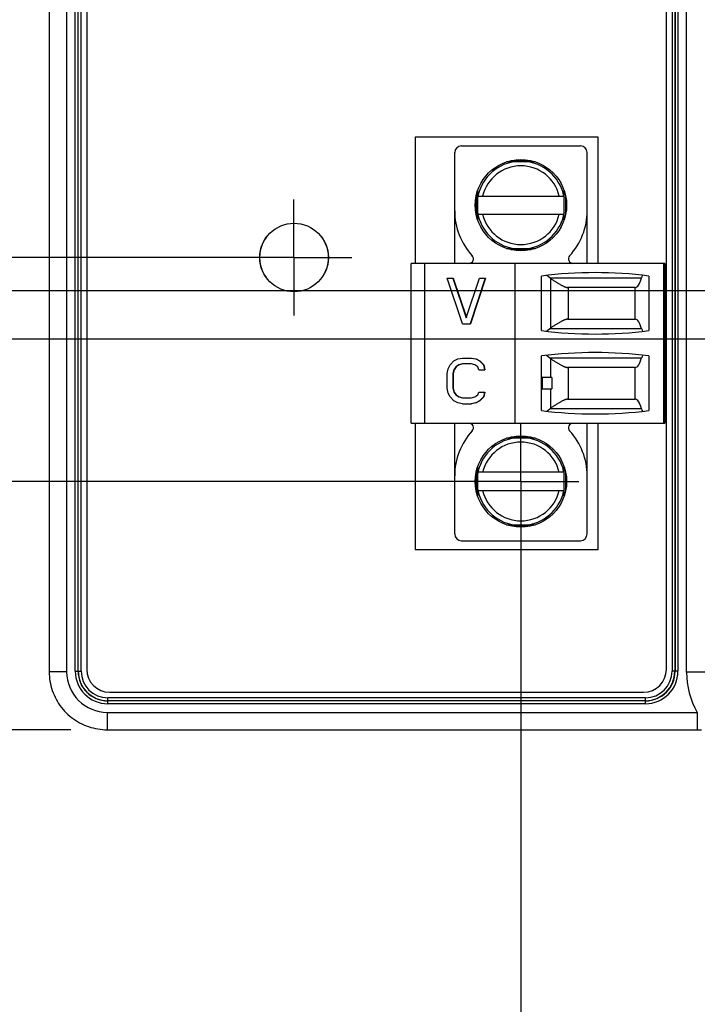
# Model space of a CAD drawing. Header units: inches. Extents: x 0 to 34, y 0 to 22.
# Tile 11 of 78: x 7.4 to 8.5, y 12.7 to 14.4. Entities that reach past the tile are written whole.
import ezdxf

# ---------------------------------------------------------------- set-up
doc = ezdxf.new("R2010")
doc.units = ezdxf.units.IN
doc.header["$LTSCALE"] = 1.87
doc.header["$MEASUREMENT"] = 0
doc.linetypes.add('CENTER', pattern=[0.6, 0.375, -0.075, 0.075, -0.075])
doc.layers.get('0').update_dxf_attribs({"linetype": 'CONTINUOUS'})
doc.layers.add('02___PRT_ALL_AXES', color=7, linetype='CONTINUOUS')
doc.layers.add('DIMENSIONS', color=7, linetype='CONTINUOUS')
doc.styles.get("Standard").update_dxf_attribs({"font": 'txt', "width": 0.8})
doc.dimstyles.new('DIMSTYLE_1', dxfattribs={"dimtxt": 0.15625, "dimasz": 0.1875, "dimexe": 0.125, "dimexo": 0.0625, "dimgap": 0.09, "dimtad": 0, "dimtih": 1, "dimtoh": 1, "dimzin": 4, "dimdsep": 46, "dimtxsty": 'STANDARD', "dimblk": 'CLOSED', "dimblk1": 'CLOSED', "dimblk2": 'CLOSED', "dimcen": 0.09, "dimadec": 0, "dimazin": 0, "dimtfac": 1, "dimtofl": 0, "dimtmove": 0, "dimatfit": 3, "dimldrblk": 'CLOSED', "dimfxl": 1, "dimtolj": 1, "dimtzin": 4, "dimarcsym": 0})

# ---------------------------------------------------------------- blocks, each defined once
blk = doc.blocks.new('*D2')
at = {"layer": 'DIMENSIONS', "color": 2, "linetype": 'CONTINUOUS'}
blk.add_line((8.7373, 13.9038), (6.756, 13.9038), dxfattribs=at)
at = {"layer": 'DIMENSIONS', "color": 2, "linetype": 'CONTINUOUS', "insert": (6.6779, 13.9819), "char_height": 0.15625, "width": 1.40625, "attachment_point": 3, "rotation": 0, "line_spacing_factor": 0.9}
blk.add_mtext('2.68{\\Ftxt.shx;\\W1.000000;\\H0.156250; }[68,1]', dxfattribs=at)
blk = doc.blocks.new('_CLOSED')
at = {"color": 0, "linetype": 'BYBLOCK'}
for p, q in [((0, 0), (-1, 0.1667)), ((-1, 0.1667), (-1, -0.1667)), ((-1, -0.1667), (0, 0)), ((-1, 0), (0, 0))]:
    blk.add_line(p, q, dxfattribs=at)
blk = doc.blocks.new('*D3')
at = {"layer": 'DIMENSIONS', "color": 2, "linetype": 'CONTINUOUS'}
for p, q in [((7.2318, 13.8205), (7.1701, 13.7259)), ((9.0339, 13.8205), (7.2318, 13.8205)), ((7.1701, 13.7259), (6.756, 13.7259))]:
    blk.add_line(p, q, dxfattribs=at)
at = {"layer": 'DIMENSIONS', "color": 2, "linetype": 'CONTINUOUS', "insert": (6.6779, 13.804), "char_height": 0.15625, "width": 1.40625, "attachment_point": 3, "rotation": 0, "line_spacing_factor": 0.9}
blk.add_mtext('2.77{\\Ftxt.shx;\\W1.000000;\\H0.156250; }[70,2]', dxfattribs=at)
blk = doc.blocks.new('*D4')
at = {"layer": 'DIMENSIONS', "color": 2, "linetype": 'CONTINUOUS'}
blk.add_line((7.4654, 13.147), (6.756, 13.147), dxfattribs=at)
at = {"layer": 'DIMENSIONS', "color": 2, "linetype": 'CONTINUOUS', "insert": (6.6779, 13.2252), "char_height": 0.15625, "width": 1.40625, "attachment_point": 3, "rotation": 0, "line_spacing_factor": 0.9}
blk.add_mtext('3.44{\\Ftxt.shx;\\W1.000000;\\H0.156250; }[87,3]', dxfattribs=at)
blk = doc.blocks.new('*D5')
at = {"layer": 'DIMENSIONS', "color": 2, "linetype": 'CONTINUOUS'}
for p, q in [((7.1353, 14.1235), (6.756, 14.1235)), ((7.2357, 13.9613), (7.1353, 14.1235)), ((7.7874, 13.9613), (7.2357, 13.9613))]:
    blk.add_line(p, q, dxfattribs=at)
at = {"layer": 'DIMENSIONS', "color": 2, "linetype": 'CONTINUOUS', "insert": (6.6779, 14.2016), "char_height": 0.15625, "width": 1.40625, "attachment_point": 3, "rotation": 0, "line_spacing_factor": 0.9}
blk.add_mtext('2.62{\\Ftxt.shx;\\W1.000000;\\H0.156250; }[66,7]', dxfattribs=at)
blk = doc.blocks.new('*D13')
at = {"layer": 'DIMENSIONS', "color": 2, "linetype": 'CONTINUOUS'}
blk.add_line((8.9049, 13.5909), (8.9049, 12.4602), dxfattribs=at)
at = {"layer": 'DIMENSIONS', "color": 2, "linetype": 'CONTINUOUS', "insert": (8.8268, 12.3821), "char_height": 0.15625, "width": 1.40625, "attachment_point": 3, "rotation": 90, "line_spacing_factor": 0.9}
blk.add_mtext('1.48{\\Ftxt.shx;\\W1.000000;\\H0.156250; }[37,5]', dxfattribs=at)
blk = doc.blocks.new('*D14')
at = {"layer": 'DIMENSIONS', "color": 2, "linetype": 'CONTINUOUS'}
blk.add_line((8.2409, 13.5126), (8.2409, 12.4602), dxfattribs=at)
at = {"layer": 'DIMENSIONS', "color": 2, "linetype": 'CONTINUOUS', "insert": (8.1628, 12.3821), "char_height": 0.15625, "width": 1.28125, "attachment_point": 3, "rotation": 90, "line_spacing_factor": 0.9}
blk.add_mtext('.81{\\Ftxt.shx;\\W1.000000;\\H0.156250; }[20,7]', dxfattribs=at)
blk = doc.blocks.new('*D15')
at = {"layer": 'DIMENSIONS', "color": 2, "linetype": 'CONTINUOUS'}
for p, q in [((7.2355, 13.5751), (7.1737, 13.4445)), ((8.1784, 13.5751), (7.2355, 13.5751)), ((7.1737, 13.4445), (6.756, 13.4445))]:
    blk.add_line(p, q, dxfattribs=at)
at = {"layer": 'DIMENSIONS', "color": 2, "linetype": 'CONTINUOUS', "insert": (6.6779, 13.5226), "char_height": 0.15625, "width": 1.40625, "attachment_point": 3, "rotation": 0, "line_spacing_factor": 0.9}
blk.add_mtext('3.01{\\Ftxt.shx;\\W1.000000;\\H0.156250; }[76,5]', dxfattribs=at)
blk = doc.blocks.new('*D22')
at = {"layer": 'DIMENSIONS', "color": 2, "linetype": 'CONTINUOUS'}
blk.add_line((9.4266, 14.382), (9.4266, 12.4602), dxfattribs=at)
at = {"layer": 'DIMENSIONS', "color": 2, "linetype": 'CONTINUOUS', "insert": (9.3484, 12.3821), "char_height": 0.15625, "width": 1.40625, "attachment_point": 3, "rotation": 90, "line_spacing_factor": 0.9}
blk.add_mtext('2.00{\\Ftxt.shx;\\W1.000000;\\H0.156250; }[50,8]', dxfattribs=at)

msp = doc.modelspace()

# ---------------------------------------------------------------- linework, layer by layer
at = {"color": 7, "linetype": 'CONTINUOUS'}
for p, q in [((7.4279, 16.4856), (7.4279, 13.247)), ((7.4579, 16.4856), (7.4579, 13.247)), ((8.5264, 13.2464), (8.5264, 16.4862)), ((7.4727, 13.2479), (7.4727, 16.4847)), ((7.4776, 13.2479), (7.4776, 16.4847)), ((7.478, 13.2479), (7.478, 16.4847)), ((7.4829, 13.2479), (7.4829, 16.4847)), ((7.4925, 16.4815), (7.4925, 13.2511)), ((8.4917, 13.2511), (8.4917, 16.4815)), ((8.5014, 16.4847), (8.5014, 13.2479)), ((8.5063, 16.4847), (8.5063, 13.2479)), ((8.5066, 16.4847), (8.5066, 13.2479)), ((8.5115, 16.4847), (8.5115, 13.2479)), ((8.0586, 14.1689), (8.0586, 13.9511)), ((8.374, 14.1689), (8.0586, 14.1689)), ((8.374, 13.9511), (8.374, 14.1689)), ((8.1385, 14.1539), (8.3433, 14.1539)), ((8.1267, 13.9511), (8.1267, 14.1421)), ((8.2654, 14.1263), (8.2163, 14.1263)), ((8.2234, 14.1283), (8.2584, 14.1283)), ((8.3551, 13.9511), (8.3551, 14.1421)), ((8.1661, 14.076), (8.1661, 14.027)), ((8.3157, 14.027), (8.3157, 14.076)), ((8.1641, 14.0341), (8.1641, 14.0689)), ((8.1668, 14.0673), (8.315, 14.0673)), ((8.3177, 14.0689), (8.3177, 14.0341)), ((8.1668, 14.0358), (8.315, 14.0358)), ((8.2163, 13.9767), (8.2654, 13.9767)), ((8.2584, 13.9747), (8.2234, 13.9747)), ((8.0519, 13.6755), (8.0519, 13.9511)), ((8.4889, 13.9511), (8.0519, 13.9511)), ((8.0755, 13.6755), (8.0755, 13.9511)), ((8.2311, 13.6755), (8.2311, 13.9511)), ((8.487, 13.6755), (8.487, 13.9511)), ((8.4889, 13.9511), (8.4889, 13.6755)), ((8.1402, 13.847), (8.1139, 13.9257)), ((8.1139, 13.9257), (8.1243, 13.9257)), ((8.1238, 13.9257), (8.1467, 13.857)), ((8.1243, 13.9257), (8.147, 13.8579)), ((8.1467, 13.857), (8.1697, 13.9257)), ((8.1795, 13.9257), (8.1533, 13.847)), ((8.1801, 13.9257), (8.1539, 13.847)), ((8.1697, 13.9257), (8.1801, 13.9257)), ((8.2763, 13.8352), (8.2763, 13.9293)), ((8.2907, 13.9263), (8.2855, 13.9303)), ((8.2907, 13.9263), (8.4489, 13.9263)), ((8.2926, 13.8401), (8.2926, 13.9249)), ((8.4614, 13.9293), (8.4614, 13.8352)), ((8.4379, 13.9096), (8.3214, 13.9096)), ((8.3224, 13.9096), (8.3224, 13.8549)), ((8.4377, 13.8549), (8.4377, 13.9096)), ((8.3212, 13.8549), (8.438, 13.8549)), ((8.1402, 13.847), (8.1539, 13.847)), ((8.2851, 13.8342), (8.29, 13.8382)), ((8.449, 13.8382), (8.29, 13.8382)), ((8.1254, 13.7829), (8.132, 13.7863)), ((8.132, 13.7863), (8.1402, 13.7879)), ((8.1402, 13.7879), (8.1555, 13.7879)), ((8.1549, 13.7879), (8.1631, 13.7863)), ((8.1555, 13.7879), (8.1637, 13.7863)), ((8.1631, 13.7863), (8.1697, 13.7829)), ((8.1631, 13.7863), (8.1637, 13.7863)), ((8.1637, 13.7863), (8.1703, 13.7829)), ((8.2763, 13.6974), (8.2763, 13.7915)), ((8.29, 13.7885), (8.2851, 13.7925)), ((8.29, 13.7885), (8.449, 13.7885)), ((8.2926, 13.7543), (8.2926, 13.7865)), ((8.4614, 13.7915), (8.4614, 13.6974)), ((8.1139, 13.7611), (8.1156, 13.7695)), ((8.1156, 13.7695), (8.1188, 13.7762)), ((8.1188, 13.7762), (8.1254, 13.7829)), ((8.1287, 13.7728), (8.1254, 13.7678)), ((8.1293, 13.7728), (8.126, 13.7678)), ((8.1336, 13.7762), (8.1287, 13.7728)), ((8.1287, 13.7728), (8.1293, 13.7728)), ((8.1342, 13.7762), (8.1293, 13.7728)), ((8.1402, 13.7779), (8.1336, 13.7762)), ((8.1336, 13.7762), (8.1342, 13.7762)), ((8.1407, 13.7779), (8.1342, 13.7762)), ((8.1549, 13.7779), (8.1402, 13.7779)), ((8.1615, 13.7762), (8.1549, 13.7779)), ((8.1664, 13.7728), (8.1615, 13.7762)), ((8.1681, 13.7678), (8.1664, 13.7728)), ((8.1697, 13.7829), (8.1763, 13.7762)), ((8.1697, 13.7829), (8.1703, 13.7829)), ((8.1703, 13.7829), (8.1768, 13.7762)), ((8.1763, 13.7762), (8.1779, 13.7678)), ((8.1763, 13.7762), (8.1768, 13.7762)), ((8.1768, 13.7762), (8.1785, 13.7678)), ((8.438, 13.7718), (8.3212, 13.7718)), ((8.3224, 13.7718), (8.3224, 13.7171)), ((8.4377, 13.7171), (8.4377, 13.7718)), ((8.1139, 13.736), (8.1139, 13.7611)), ((8.1254, 13.7678), (8.1238, 13.7611)), ((8.1238, 13.7611), (8.1238, 13.736)), ((8.1238, 13.7611), (8.1243, 13.7611)), ((8.126, 13.7678), (8.1243, 13.7611)), ((8.1243, 13.7611), (8.1243, 13.736)), ((8.1254, 13.7678), (8.126, 13.7678)), ((8.1681, 13.7678), (8.1785, 13.7678)), ((8.2765, 13.7346), (8.2765, 13.7543)), ((8.294, 13.7543), (8.2765, 13.7543)), ((8.2783, 13.7346), (8.2783, 13.7543)), ((8.294, 13.7543), (8.294, 13.7346)), ((8.1156, 13.7276), (8.1139, 13.736)), ((8.1238, 13.736), (8.1254, 13.7293)), ((8.1238, 13.736), (8.1243, 13.736)), ((8.1243, 13.736), (8.126, 13.7293)), ((8.1188, 13.7209), (8.1156, 13.7276)), ((8.1254, 13.7142), (8.1188, 13.7209)), ((8.1254, 13.7293), (8.1287, 13.7243)), ((8.1254, 13.7293), (8.126, 13.7293)), ((8.126, 13.7293), (8.1293, 13.7243)), ((8.1287, 13.7243), (8.1336, 13.7209)), ((8.1287, 13.7243), (8.1293, 13.7243)), ((8.1293, 13.7243), (8.1342, 13.7209)), ((8.1336, 13.7209), (8.1402, 13.7192)), ((8.1336, 13.7209), (8.1342, 13.7209)), ((8.1342, 13.7209), (8.1407, 13.7192)), ((8.1402, 13.7192), (8.1549, 13.7192)), ((8.1549, 13.7192), (8.1615, 13.7209)), ((8.1615, 13.7209), (8.1664, 13.7243)), ((8.1664, 13.7243), (8.1681, 13.7293)), ((8.1681, 13.7293), (8.1785, 13.7293)), ((8.1763, 13.7209), (8.1697, 13.7142)), ((8.1768, 13.7209), (8.1703, 13.7142)), ((8.1779, 13.7293), (8.1763, 13.7209)), ((8.1763, 13.7209), (8.1768, 13.7209)), ((8.1785, 13.7293), (8.1768, 13.7209)), ((8.2765, 13.7346), (8.294, 13.7346)), ((8.2926, 13.7018), (8.2926, 13.7346)), ((8.132, 13.7109), (8.1254, 13.7142)), ((8.1402, 13.7092), (8.132, 13.7109)), ((8.1402, 13.7092), (8.1555, 13.7092)), ((8.1631, 13.7109), (8.1549, 13.7092)), ((8.1637, 13.7109), (8.1555, 13.7092)), ((8.1697, 13.7142), (8.1631, 13.7109)), ((8.1631, 13.7109), (8.1637, 13.7109)), ((8.1703, 13.7142), (8.1637, 13.7109)), ((8.1697, 13.7142), (8.1703, 13.7142)), ((8.3214, 13.7171), (8.4379, 13.7171)), ((8.2855, 13.6963), (8.2907, 13.7004)), ((8.4489, 13.7004), (8.2907, 13.7004)), ((8.0519, 13.6755), (8.4889, 13.6755)), ((8.0586, 13.6755), (8.0586, 13.4578)), ((8.1267, 13.4846), (8.1267, 13.6755)), ((8.3551, 13.4846), (8.3551, 13.6755)), ((8.374, 13.4578), (8.374, 13.6755)), ((8.2234, 13.6519), (8.2584, 13.6519)), ((8.2654, 13.6499), (8.2163, 13.6499)), ((8.1661, 13.5997), (8.1661, 13.5506)), ((8.3157, 13.5506), (8.3157, 13.5997)), ((8.1641, 13.5577), (8.1641, 13.5925)), ((8.315, 13.5909), (8.1668, 13.5909)), ((8.3177, 13.5925), (8.3177, 13.5577)), ((8.1668, 13.5594), (8.315, 13.5594)), ((8.2163, 13.5003), (8.2654, 13.5003)), ((8.2584, 13.4984), (8.2234, 13.4984)), ((8.1385, 13.4728), (8.3433, 13.4728)), ((8.0586, 13.4578), (8.374, 13.4578)), ((7.4579, 13.247), (7.4279, 13.247)), ((7.4727, 13.2479), (7.4829, 13.2479)), ((8.5115, 13.2479), (8.5014, 13.2479)), ((8.5658, 13.2464), (8.5264, 13.2464)), ((7.5319, 13.2117), (8.4523, 13.2117)), ((7.5287, 13.1919), (7.5287, 13.2021)), ((8.4555, 13.2021), (7.5287, 13.2021)), ((8.4555, 13.1971), (7.5287, 13.1971)), ((8.4555, 13.1968), (7.5287, 13.1968)), ((8.4555, 13.1919), (7.5287, 13.1919)), ((8.4555, 13.1919), (8.4555, 13.2021)), ((7.5279, 13.177), (7.5279, 13.147)), ((7.5279, 13.177), (8.5449, 13.177)), ((8.5449, 13.177), (8.5449, 13.147)), ((7.5279, 13.147), (8.5524, 13.147))]:
    msp.add_line(p, q, dxfattribs=at)
msp.add_lwpolyline([(7.4279, 13.247), (7.4279, 13.2431), (7.4282, 13.239), (7.4286, 13.2348), (7.4292, 13.2307), (7.43, 13.2267), (7.4309, 13.2226), (7.432, 13.2186), (7.4332, 13.2147), (7.4346, 13.2108), (7.4362, 13.207), (7.438, 13.2032), (7.4399, 13.1995), (7.4419, 13.1959), (7.4441, 13.1924), (7.4464, 13.189), (7.4489, 13.1856), (7.4515, 13.1824), (7.4543, 13.1793), (7.4571, 13.1763), (7.4601, 13.1735), (7.4632, 13.1707), (7.4665, 13.1681), (7.4698, 13.1656), (7.4732, 13.1633), (7.4767, 13.1611), (7.4803, 13.159), (7.484, 13.1572), (7.4878, 13.1554), (7.4916, 13.1538), (7.4955, 13.1524), (7.4995, 13.1511), (7.5035, 13.1501), (7.5075, 13.1491), (7.5116, 13.1484), (7.5157, 13.1478), (7.5198, 13.1474), (7.5239, 13.1471), (7.5279, 13.147)], dxfattribs=at)
for centre, radius in [((8.2409, 14.0515), 0.0787), ((7.8499, 13.9613), 0.0591), ((7.8499, 13.9613), 0.059), ((8.2409, 13.5751), 0.0787)]:
    msp.add_circle(centre, radius, dxfattribs=at)
for centre, radius, start, end in [((8.1385, 14.1421), 0.0118, 90, 180), ((8.3433, 14.1421), 0.0118, 0, 90), ((8.2409, 14.0515), 0.0758, 99.1563, 170.7983), ((8.2409, 14.0515), 0.0758, 9.2017, 80.8437), ((8.2409, 14.0515), 0.0679, 13.408, 166.592), ((8.2409, 14.0418), 0.1142, 180, 222.7041), ((8.2409, 14.0418), 0.1142, 317.2959, 360), ((8.2409, 14.0515), 0.0758, 189.2017, 260.8437), ((8.2409, 14.0515), 0.0679, 193.408, 346.592), ((8.2409, 14.0515), 0.0758, 279.1563, 350.7983), ((8.1512, 13.959), 0.00787, 270, 42.7041), ((8.3306, 13.959), 0.00787, 137.2959, 270), ((8.3688, 13.2075), 0.7277, 82.6956, 97.3044), ((8.3066, 13.9462), 0.0256, 231.393, 236.8149), ((8.3062, 13.8188), 0.0252, 122.4362, 129.9338), ((8.3688, 14.557), 0.7277, 262.6956, 277.3044), ((8.3688, 13.0697), 0.7277, 82.6956, 97.3044), ((8.3062, 13.8078), 0.0252, 230.0662, 237.5638), ((8.3065, 13.6806), 0.0253, 123.1581, 128.634), ((8.3688, 14.4192), 0.7277, 262.6956, 277.3044), ((8.1512, 13.6676), 0.00787, 317.2959, 90), ((8.3306, 13.6676), 0.00787, 90, 222.7041), ((8.2409, 13.5849), 0.1142, 137.2959, 180), ((8.2409, 13.5751), 0.0758, 99.1657, 170.7983), ((8.2409, 13.5751), 0.0758, 9.2017, 80.8437), ((8.2409, 13.5849), 0.1142, 0, 42.7041), ((8.2409, 13.5751), 0.0679, 13.408, 166.592), ((8.2409, 13.5751), 0.0758, 189.2017, 260.8437), ((8.2409, 13.5751), 0.0679, 193.408, 346.592), ((8.2409, 13.5751), 0.0758, 279.1563, 350.7983), ((8.1385, 13.4846), 0.0118, 180, 270), ((8.3433, 13.4846), 0.0118, 270, 360), ((7.5279, 13.247), 0.07, 180.0017, 270.0058), ((7.5287, 13.2479), 0.056, 180, 270), ((7.5287, 13.2479), 0.0511, 180, 270), ((7.5287, 13.2479), 0.0508, 180, 270), ((7.5287, 13.2479), 0.0458, 180, 270), ((7.5319, 13.2511), 0.0394, 180, 270), ((8.4523, 13.2511), 0.0394, 270, 360), ((8.4555, 13.2479), 0.056, 270, 360), ((8.4555, 13.2479), 0.0511, 270, 360), ((8.4555, 13.2479), 0.0508, 270, 360), ((8.4555, 13.2479), 0.0458, 270, 360), ((8.6657, 13.2464), 0.1394, 179.9971, 209.8645)]:
    msp.add_arc(centre, radius, start, end, dxfattribs=at)
for centre, major_axis, start_param, end_param in [((8.4379, 13.9686), (0, 0.0591), -3.141593, -2.370847), ((8.4547, 13.9037), (0, 0.0315), 0.545915, 0.770746), ((8.438, 13.7958), (0, 0.0591), -0.770746, 0), ((8.4549, 13.8608), (0, 0.0315), -3.912338, -3.688548), ((8.438, 13.8308), (0, 0.0591), -3.141593, -2.370847), ((8.4549, 13.7659), (0, 0.0315), 0.546955, 0.770746), ((8.4379, 13.658), (0, 0.0591), -0.770746, 0), ((8.4547, 13.723), (0, 0.0315), -3.912338, -3.687508)]:
    msp.add_ellipse(centre, major_axis=major_axis, ratio=0.266667, start_param=start_param, end_param=end_param, dxfattribs=at)
for points in [[(8.2855, 13.9303), (8.2855, 13.9303), (8.2854, 13.9304), (8.2854, 13.9304)], [(8.285, 13.8341), (8.285, 13.8341), (8.285, 13.8341), (8.2851, 13.8342)], [(8.2851, 13.7925), (8.285, 13.7925), (8.285, 13.7925), (8.285, 13.7925)], [(8.2854, 13.6963), (8.2854, 13.6963), (8.2855, 13.6963), (8.2855, 13.6963)]]:
    msp.add_open_spline(points, degree=3, dxfattribs=at)
for points, knots in [([(8.2926, 13.9249), (8.2942, 13.9238), (8.2964, 13.9224), (8.2994, 13.9204), (8.3016, 13.919), (8.3037, 13.9177), (8.3058, 13.9165), (8.3077, 13.9153), (8.3096, 13.9142), (8.3114, 13.9132), (8.3132, 13.9123), (8.3146, 13.9116), (8.3156, 13.9111), (8.3164, 13.9108), (8.3171, 13.9105), (8.3178, 13.9103), (8.3185, 13.9101), (8.3191, 13.9099), (8.3198, 13.9098), (8.3203, 13.9097), (8.3209, 13.9096), (8.3213, 13.9096), (8.3214, 13.9096)], [0, 0, 0, 0, 0.167583, 0.24826, 0.326607, 0.402412, 0.475448, 0.545473, 0.612235, 0.675468, 0.734904, 0.790282, 0.816373, 0.84136, 0.86522, 0.887933, 0.909484, 0.929869, 0.949089, 0.967161, 0.984115, 1, 1, 1, 1]), ([(8.3212, 13.8549), (8.3211, 13.8549), (8.3207, 13.8548), (8.3201, 13.8548), (8.3196, 13.8547), (8.3189, 13.8545), (8.3183, 13.8544), (8.3176, 13.8542), (8.3169, 13.8539), (8.3159, 13.8536), (8.3146, 13.853), (8.313, 13.8522), (8.3113, 13.8514), (8.3095, 13.8504), (8.3076, 13.8494), (8.3056, 13.8482), (8.3036, 13.847), (8.3015, 13.8457), (8.2994, 13.8444), (8.2964, 13.8425), (8.2942, 13.8411), (8.2926, 13.8401)], [0, 0, 0, 0, 0.016222, 0.033487, 0.051843, 0.071318, 0.091927, 0.113673, 0.136551, 0.160546, 0.211811, 0.26728, 0.326722, 0.389884, 0.456511, 0.526349, 0.599153, 0.67469, 0.75274, 0.8331, 1, 1, 1, 1]), ([(8.2926, 13.7865), (8.2942, 13.7856), (8.2964, 13.7841), (8.2994, 13.7822), (8.3015, 13.7809), (8.3036, 13.7796), (8.3056, 13.7784), (8.3076, 13.7773), (8.3095, 13.7762), (8.3113, 13.7753), (8.313, 13.7744), (8.3146, 13.7736), (8.3159, 13.7731), (8.3169, 13.7727), (8.3176, 13.7725), (8.3183, 13.7723), (8.3189, 13.7721), (8.3196, 13.772), (8.3201, 13.7719), (8.3207, 13.7718), (8.3211, 13.7718), (8.3212, 13.7718)], [0, 0, 0, 0, 0.1669, 0.24726, 0.32531, 0.400847, 0.473651, 0.543489, 0.610116, 0.673278, 0.73272, 0.788189, 0.839454, 0.863449, 0.886327, 0.908073, 0.928682, 0.948157, 0.966513, 0.983778, 1, 1, 1, 1]), ([(8.3214, 13.7171), (8.3213, 13.7171), (8.3209, 13.717), (8.3203, 13.717), (8.3198, 13.7169), (8.3191, 13.7167), (8.3185, 13.7166), (8.3178, 13.7163), (8.3171, 13.7161), (8.3164, 13.7158), (8.3156, 13.7155), (8.3146, 13.715), (8.3132, 13.7144), (8.3114, 13.7135), (8.3096, 13.7125), (8.3077, 13.7114), (8.3058, 13.7102), (8.3037, 13.7089), (8.3016, 13.7076), (8.2994, 13.7062), (8.2964, 13.7043), (8.2942, 13.7028), (8.2926, 13.7018)], [0, 0, 0, 0, 0.015885, 0.032839, 0.050911, 0.070131, 0.090516, 0.112067, 0.13478, 0.15864, 0.183627, 0.209718, 0.265096, 0.324532, 0.387765, 0.454527, 0.524552, 0.597588, 0.673393, 0.75174, 0.832417, 1, 1, 1, 1])]:
    msp.add_open_spline(points, degree=3, knots=knots, dxfattribs=at)
at = {"layer": '02___PRT_ALL_AXES', "color": 7, "linetype": 'CENTER'}
for p, q in [((7.8495, 13.9613), (7.8495, 14.0614)), ((7.8495, 13.9613), (7.7494, 13.9613)), ((7.8495, 13.9613), (7.8495, 13.8612)), ((7.8495, 13.9613), (7.9496, 13.9613)), ((8.2405, 13.5753), (8.2405, 13.6754)), ((8.2405, 13.5753), (8.1404, 13.5753)), ((8.2405, 13.5753), (8.2405, 13.4752)), ((8.2405, 13.5753), (8.3406, 13.5753))]:
    msp.add_line(p, q, dxfattribs=at)

# ---------------------------------------------------------------- dimensions: what is measured, and where the dimension line sits
at = {"layer": 'DIMENSIONS', "color": 2, "linetype": 'CONTINUOUS'}
for feature_location, offset, dtype, origin, picture, middle in [((8.7373, 13.9038), (-1.9813, 0), 0, (8.7998, 16.5856), '*D2', (5.9747, 13.9038)), ((9.0339, 13.8205), (-2.2779, -0.0946), 0, (9.0964, 16.5856), '*D3', (5.9747, 13.7259)), ((7.4654, 13.147), (-0.7094, 0), 0, (7.5279, 16.5856), '*D4', (5.9747, 13.147)), ((7.7874, 13.9613), (-1.0314, 0.1621), 0, (7.8499, 16.5856), '*D5', (5.9747, 14.1235)), ((8.1784, 13.5751), (-1.4224, -0.1307), 0, (8.2409, 16.5856), '*D15', (5.9747, 13.4445)), ((9.4266, 14.382), (0, -1.9218), 1, (7.4279, 14.4445), '*D22', (9.4266, 11.679)), ((8.9049, 13.5909), (0, -1.1307), 1, (7.4279, 13.6534), '*D13', (8.9049, 11.679)), ((8.2409, 13.5126), (0, -1.0524), 1, (7.4279, 13.5751), '*D14', (8.2409, 11.7415))]:
    dim = msp.add_ordinate_dim(feature_location=feature_location, offset=offset, dtype=dtype, origin=origin, dimstyle='DIMSTYLE_1', override={"dimtad": 1, "dimtih": 0, "dimtoh": 0}, dxfattribs=at)
    dim.commit()
    dim.dimension.update_dxf_attribs({"geometry": picture, "text_midpoint": middle})

doc.saveas('drawing.dxf')
